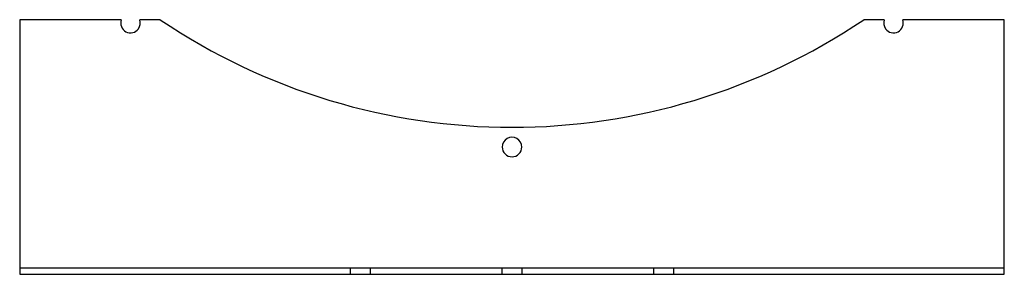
# Model space of a CAD drawing. Header units: millimetres. Extents: x -300 to 300, y -78 to 78.
import ezdxf

# ---------------------------------------------------------------- set-up
doc = ezdxf.new("R2010")
doc.units = ezdxf.units.MM
doc.layers.add('HIDDEN', color=7, linetype='Continuous')
doc.layers.add('THICK', color=7, linetype='Continuous')

msp = doc.modelspace()

# ---------------------------------------------------------------- linework, layer by layer
at = {"layer": 'HIDDEN'}
for p, q in [((-300, 77.5), (-300, 77.5)), ((-238.14, 77.5), (-238.14, 77.5)), ((-226.8, 77.5), (-226.8, 77.5)), ((-214.36, 77.5), (-214.36, 77.5)), ((214.36, 77.5), (214.36, 77.5)), ((226.8, 77.5), (226.8, 77.5)), ((238.14, 77.5), (238.14, 77.5)), ((300, 77.5), (300, 77.5)), ((-300, -73.5), (300, -73.5)), ((-300, -73.5), (-300, -73.5)), ((-300, -77.5), (-300, -77.5)), ((-98.5, -77.5), (-98.5, -73.5)), ((-86.5, -73.5), (-86.5, -77.5)), ((-6, -77.5), (-6, -73.5)), ((6, -73.5), (6, -77.5)), ((86.5, -77.5), (86.5, -73.5)), ((98.5, -73.5), (98.5, -77.5)), ((300, -73.5), (300, -73.5)), ((300, -77.5), (300, -77.5))]:
    msp.add_line(p, q, dxfattribs=at)
at = {"layer": 'THICK'}
for p, q in [((-238.14, 77.5), (-300, 77.5)), ((-300, 77.5), (-300, -77.5)), ((-214.36, 77.5), (-226.8, 77.5)), ((226.8, 77.5), (214.36, 77.5)), ((300, 77.5), (238.14, 77.5)), ((300, -77.5), (300, 77.5)), ((-300, -77.5), (300, -77.5))]:
    msp.add_line(p, q, dxfattribs=at)
for centre, radius, start, end in [((-232.47, 75.53), 6, 160.87056, 323.99997), ((-232.47, 75.53), 6, 323.99997, 19.12946), ((0, 395.5), 383.5, 236.01715, 303.98289), ((232.47, 75.53), 6, 160.87056, 216.00001), ((232.47, 75.53), 6, 216.00001, 19.12946), ((0, 0), 6, 0, 180.00002), ((0, 0), 6, 180.00002, 0)]:
    msp.add_arc(centre, radius, start, end, dxfattribs=at)

doc.saveas('drawing.dxf')
